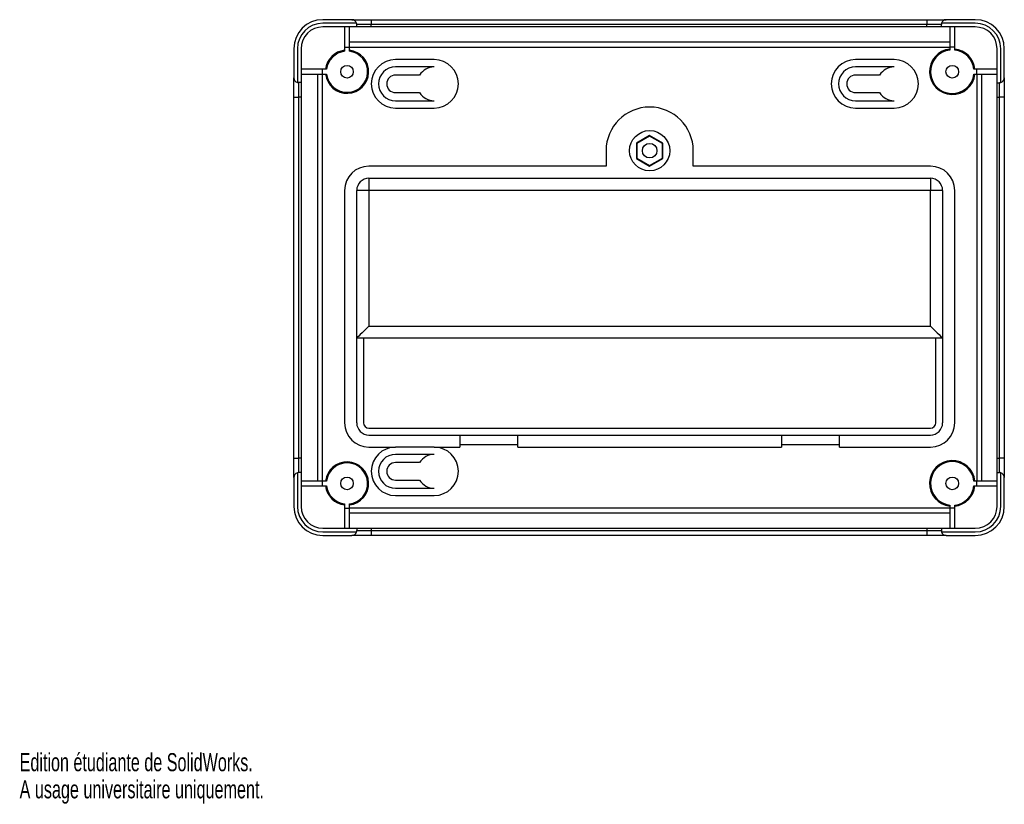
# Model space of a CAD drawing. Extents: x 0 to 203, y 0 to 162.
import ezdxf
from ezdxf.enums import TextEntityAlignment as Align

# ---------------------------------------------------------------- set-up
doc = ezdxf.new("R2010")
doc.units = 0
doc.layers.get('0').update_dxf_attribs({"linetype": 'CONTINUOUS'})

msp = doc.modelspace()

# ---------------------------------------------------------------- linework, layer by layer
at = {"color": 7, "linetype": 'CONTINUOUS'}
for p, q in [((68.62, 161.89), (62.62, 161.89)), ((69.58, 161.14), (62.62, 161.14)), ((68.62, 161.89), (72.62, 161.89)), ((69.62, 160.39), (69.62, 160.89)), ((72.62, 160.89), (69.62, 160.89)), ((72.62, 161.89), (72.62, 160.89)), ((72.62, 161.89), (187.37, 161.89)), ((72.62, 160.39), (72.62, 160.89)), ((187.37, 160.89), (72.62, 160.89)), ((187.37, 161.89), (187.37, 160.89)), ((187.37, 161.89), (191.37, 161.89)), ((187.37, 160.39), (187.37, 160.89)), ((190.37, 160.89), (187.37, 160.89)), ((190.37, 160.39), (190.37, 160.89)), ((197.37, 161.14), (190.4, 161.14)), ((197.37, 161.89), (191.37, 161.89)), ((69.62, 160.39), (62.62, 160.39)), ((67.12, 160.39), (67.12, 156.24)), ((68.12, 156.24), (68.12, 160.39)), ((72.62, 160.39), (69.62, 160.39)), ((187.37, 160.39), (72.62, 160.39)), ((190.37, 160.39), (187.37, 160.39)), ((197.37, 160.39), (190.37, 160.39)), ((192.12, 160.39), (192.12, 156.24)), ((193.12, 156.24), (193.12, 160.39)), ((192.12, 157.24), (68.12, 157.24)), ((56.62, 155.89), (56.62, 149.89)), ((57.37, 155.89), (57.37, 148.92)), ((58.12, 155.89), (58.12, 148.89)), ((67.12, 156.24), (68.12, 156.24)), ((67.12, 156.24), (67.12, 155.36)), ((68.12, 155.36), (68.12, 156.24)), ((68.12, 156.24), (192.12, 156.24)), ((193.12, 156.24), (192.12, 156.24)), ((192.12, 156.24), (192.12, 155.61)), ((193.12, 155.61), (193.12, 156.24)), ((201.87, 148.88), (201.87, 155.89)), ((202.62, 148.92), (202.62, 155.89)), ((203.37, 149.88), (203.37, 155.89)), ((85.62, 153.64), (77.62, 153.64)), ((180.62, 153.64), (172.62, 153.64)), ((62.52, 151.64), (58.12, 151.64)), ((58.12, 150.64), (62.52, 150.64)), ((61.52, 150.64), (61.52, 66.64)), ((62.52, 150.64), (62.52, 151.64)), ((63.4, 151.64), (62.52, 151.64)), ((62.52, 150.64), (63.4, 150.64)), ((62.52, 66.64), (62.52, 150.64)), ((85.62, 152.14), (77.62, 152.14)), ((180.62, 152.14), (172.62, 152.14)), ((197.72, 151.64), (197.09, 151.64)), ((197.09, 150.64), (197.72, 150.64)), ((201.87, 151.64), (197.72, 151.64)), ((197.72, 150.64), (197.72, 151.64)), ((197.72, 150.64), (201.87, 150.64)), ((197.72, 150.64), (197.72, 66.64)), ((198.72, 66.64), (198.72, 150.64)), ((56.62, 145.89), (56.62, 149.89)), ((58.12, 148.89), (57.62, 148.89)), ((57.62, 148.89), (57.62, 145.89)), ((58.12, 148.89), (58.12, 145.89)), ((82.61, 150.44), (77.62, 150.44)), ((177.61, 150.44), (172.62, 150.44)), ((201.87, 145.89), (201.87, 148.89)), ((201.87, 148.88), (202.37, 148.88)), ((202.37, 145.89), (202.37, 148.89)), ((203.37, 149.89), (203.37, 145.89)), ((77.62, 146.84), (82.61, 146.84)), ((172.62, 146.84), (177.61, 146.84)), ((56.62, 145.89), (57.62, 145.89)), ((56.62, 71.39), (56.62, 145.89)), ((58.12, 145.89), (57.62, 145.89)), ((57.62, 145.89), (57.62, 71.39)), ((58.12, 145.89), (58.12, 71.39)), ((77.62, 145.14), (85.62, 145.14)), ((172.62, 145.14), (180.62, 145.14)), ((201.87, 145.89), (202.37, 145.89)), ((201.87, 71.39), (201.87, 145.89)), ((203.37, 145.89), (202.37, 145.89)), ((202.37, 71.39), (202.37, 145.89)), ((203.37, 145.89), (203.37, 71.39)), ((77.62, 143.64), (85.62, 143.64)), ((172.62, 143.64), (180.62, 143.64)), ((130.12, 138.01), (127.37, 136.42)), ((127.37, 136.42), (127.37, 133.25)), ((127.49, 136.35), (127.37, 136.42)), ((130.12, 137.87), (127.49, 136.35)), ((127.49, 136.35), (127.49, 133.32)), ((130.12, 137.87), (130.12, 138.01)), ((132.87, 136.42), (130.12, 138.01)), ((132.75, 136.35), (130.12, 137.87)), ((132.75, 136.35), (132.87, 136.42)), ((132.75, 133.32), (132.75, 136.35)), ((132.87, 133.25), (132.87, 136.42)), ((121.12, 134.84), (121.12, 131.64)), ((139.12, 131.64), (139.12, 134.84)), ((127.49, 133.32), (127.37, 133.25)), ((127.37, 133.25), (130.12, 131.66)), ((127.49, 133.32), (130.12, 131.8)), ((130.12, 131.8), (132.75, 133.32)), ((130.12, 131.66), (132.87, 133.25)), ((132.75, 133.32), (132.87, 133.25)), ((121.12, 131.64), (72.12, 131.64)), ((130.12, 131.8), (130.12, 131.66)), ((188.12, 131.64), (139.12, 131.64)), ((72.12, 129.14), (72.12, 126.64)), ((72.12, 129.14), (188.12, 129.14)), ((188.12, 129.14), (188.12, 126.64)), ((67.12, 126.64), (67.12, 78.64)), ((72.12, 126.64), (69.62, 126.64)), ((69.62, 96.14), (69.62, 126.64)), ((188.12, 126.64), (72.12, 126.64)), ((72.12, 126.64), (72.12, 98.64)), ((188.12, 98.64), (188.12, 126.64)), ((190.62, 126.64), (188.12, 126.64)), ((190.62, 126.64), (190.62, 96.14)), ((193.12, 78.64), (193.12, 126.64)), ((72.12, 98.64), (188.12, 98.64)), ((190.62, 96.14), (69.62, 96.14)), ((69.62, 78.64), (69.62, 96.14)), ((71.02, 96.14), (71.02, 78.64)), ((189.21, 78.64), (189.21, 96.14)), ((190.62, 96.14), (190.62, 78.64)), ((72.12, 77.54), (188.12, 77.54)), ((72.12, 76.14), (188.12, 76.14)), ((90.92, 76.14), (90.92, 73.64)), ((102.92, 73.64), (102.92, 76.14)), ((157.32, 76.14), (157.32, 73.64)), ((169.32, 73.64), (169.32, 76.14)), ((72.12, 73.64), (77.62, 73.64)), ((85.62, 73.64), (77.62, 73.64)), ((85.62, 73.64), (90.92, 73.64)), ((102.92, 74.14), (90.92, 74.14)), ((102.92, 73.64), (157.32, 73.64)), ((169.32, 74.14), (157.32, 74.14)), ((169.32, 73.64), (188.12, 73.64)), ((56.62, 71.39), (57.62, 71.39)), ((56.62, 67.39), (56.62, 71.39)), ((57.62, 71.39), (57.62, 68.39)), ((58.12, 71.39), (57.62, 71.39)), ((58.12, 71.39), (58.12, 68.39)), ((85.62, 72.14), (77.62, 72.14)), ((201.87, 71.39), (202.37, 71.39)), ((201.87, 68.39), (201.87, 71.39)), ((202.37, 68.39), (202.37, 71.39)), ((203.37, 71.39), (202.37, 71.39)), ((203.37, 71.39), (203.37, 67.39)), ((82.61, 70.44), (77.62, 70.44)), ((56.62, 67.39), (56.62, 61.39)), ((57.37, 68.35), (57.37, 61.39)), ((58.12, 68.39), (57.62, 68.39)), ((58.12, 68.39), (58.12, 61.39)), ((201.87, 68.39), (202.37, 68.39)), ((201.87, 61.39), (201.87, 68.39)), ((202.62, 61.39), (202.62, 68.35)), ((203.37, 61.39), (203.37, 67.39)), ((62.52, 66.64), (58.12, 66.64)), ((58.12, 65.64), (62.52, 65.64)), ((62.52, 65.64), (62.52, 66.64)), ((63.4, 66.64), (62.52, 66.64)), ((62.52, 65.64), (63.4, 65.64)), ((77.62, 66.84), (82.61, 66.84)), ((77.62, 65.14), (85.62, 65.14)), ((197.72, 66.64), (197.09, 66.64)), ((197.09, 65.64), (197.72, 65.64)), ((197.72, 65.64), (197.72, 66.64)), ((201.87, 66.64), (197.72, 66.64)), ((197.72, 65.64), (201.87, 65.64)), ((77.62, 63.64), (85.62, 63.64)), ((67.12, 61.91), (67.12, 61.04)), ((67.12, 61.04), (67.12, 56.89)), ((67.12, 61.04), (68.12, 61.04)), ((68.12, 61.04), (68.12, 61.91)), ((68.12, 56.89), (68.12, 61.04)), ((192.12, 61.04), (68.12, 61.04)), ((192.12, 61.66), (192.12, 61.04)), ((192.12, 61.04), (192.12, 56.89)), ((193.12, 61.04), (192.12, 61.04)), ((193.12, 61.04), (193.12, 61.66)), ((193.12, 56.89), (193.12, 61.04)), ((68.12, 60.04), (192.12, 60.04)), ((62.62, 56.89), (69.62, 56.89)), ((62.62, 56.14), (69.58, 56.14)), ((62.62, 55.39), (68.62, 55.39)), ((72.62, 55.39), (68.62, 55.39)), ((69.62, 56.89), (69.62, 56.39)), ((69.62, 56.89), (72.62, 56.89)), ((69.62, 56.39), (72.62, 56.39)), ((72.62, 56.89), (72.62, 56.39)), ((72.62, 56.89), (187.37, 56.89)), ((72.62, 56.39), (72.62, 55.39)), ((72.62, 56.39), (187.37, 56.39)), ((187.37, 55.39), (72.62, 55.39)), ((187.37, 56.89), (187.37, 56.39)), ((187.37, 56.89), (190.37, 56.89)), ((187.37, 56.39), (190.37, 56.39)), ((187.37, 56.39), (187.37, 55.39)), ((191.37, 55.39), (187.37, 55.39)), ((190.37, 56.89), (190.37, 56.39)), ((190.37, 56.89), (197.37, 56.89)), ((190.4, 56.14), (197.37, 56.14)), ((191.37, 55.39), (197.37, 55.39))]:
    msp.add_line(p, q, dxfattribs=at)
for points in [[(72.12, 98.64), (71.63, 98.15), (71.16, 97.68), (70.73, 97.25), (70.35, 96.87), (70.04, 96.56), (69.81, 96.33), (69.66, 96.18), (69.62, 96.14)], [(188.12, 98.64), (188.6, 98.15), (189.07, 97.68), (189.51, 97.25), (189.88, 96.87), (190.19, 96.56), (190.43, 96.33), (190.57, 96.18), (190.62, 96.14)]]:
    msp.add_lwpolyline(points, dxfattribs=at)
for centre, radius in [((67.62, 151.14), 1.3), ((192.62, 151.14), 1.3), ((130.12, 134.84), 4.15), ((130.12, 134.84), 1.5), ((67.62, 66.14), 1.3), ((192.62, 66.14), 1.3)]:
    msp.add_circle(centre, radius, dxfattribs=at)
for centre, radius, start, end in [((62.62, 155.89), 6, 90, 180), ((62.62, 155.89), 5.25, 90, 180), ((68.62, 160.89), 1, 14.4775, 90), ((68.62, 160.89), 1, 0, 14.4775), ((191.37, 160.89), 1, 165.5225, 180), ((191.37, 160.89), 1, 90, 165.5225), ((197.37, 155.89), 6, 0, 90), ((197.37, 155.89), 5.25, 0, 90), ((62.62, 155.89), 4.5, 90, 180), ((197.37, 155.89), 4.5, 0, 90), ((67.62, 151.14), 4.46, 96.444, 173.556), ((67.62, 151.14), 4.46, 186.444, 83.556), ((67.62, 151.14), 4.25, 96.7563, 173.2437), ((67.62, 151.14), 4.25, 186.7563, 83.2437), ((192.62, 151.14), 4.71, 96.1002, 353.8998), ((192.62, 151.14), 4.5, 96.3794, 353.6206), ((192.62, 151.14), 4.71, 6.1002, 83.8998), ((192.62, 151.14), 4.5, 6.3794, 83.6206), ((77.62, 148.64), 5, 90, 270), ((85.62, 148.64), 5, 270, 90), ((172.62, 148.64), 5, 90, 270), ((180.62, 148.64), 5, 270, 90), ((77.62, 148.64), 3.5, 90, 270), ((85.62, 148.64), 3.5, 90, 149.0503), ((172.62, 148.64), 3.5, 90, 270), ((180.62, 148.64), 3.5, 90, 149.0503), ((57.62, 149.89), 1, 180, 255.5225), ((57.62, 149.89), 1, 255.5225, 270), ((77.62, 148.64), 1.8, 90, 270), ((172.62, 148.64), 1.8, 90, 270), ((202.37, 149.89), 1, 270.002, 284.4758), ((202.37, 149.88), 1, 284.4793, 359.9979), ((85.62, 148.64), 3.5, 210.9497, 270), ((180.62, 148.64), 3.5, 210.9497, 270), ((130.12, 134.84), 9, 0, 180), ((72.12, 126.64), 5, 90, 180), ((188.12, 126.64), 5, 0, 90), ((72.12, 126.64), 2.5, 90, 180), ((188.12, 126.64), 2.5, 0, 90), ((72.12, 78.64), 5, 180, 270), ((72.12, 78.64), 2.5, 180, 270), ((72.12, 78.64), 1.1, 180, 270), ((188.12, 78.64), 1.1, 270, 0), ((188.12, 78.64), 2.5, 270, 0), ((188.12, 78.64), 5, 270, 0), ((77.62, 68.64), 5, 90, 270), ((85.62, 68.64), 5, 270, 90), ((77.62, 68.64), 3.5, 90, 270), ((85.62, 68.64), 3.5, 90, 149.0503), ((67.62, 66.14), 4.46, 276.444, 173.556), ((67.62, 66.14), 4.25, 276.7563, 173.2437), ((77.62, 68.64), 1.8, 90, 270), ((192.62, 66.14), 4.71, 6.1002, 263.8998), ((192.62, 66.14), 4.5, 6.3794, 263.6206), ((57.62, 67.39), 1, 104.4775, 180), ((57.62, 67.39), 1, 90, 104.4775), ((202.37, 67.39), 1, 75.5231, 89.9993), ((202.37, 67.39), 1, 0.0004, 75.5224), ((67.62, 66.14), 4.46, 186.444, 263.556), ((67.62, 66.14), 4.25, 186.7563, 263.2437), ((85.62, 68.64), 3.5, 210.9497, 270), ((192.62, 66.14), 4.5, 276.3794, 353.6206), ((192.62, 66.14), 4.71, 276.1002, 353.8998), ((62.62, 61.39), 6, 180, 270), ((62.62, 61.39), 5.25, 180, 270), ((62.62, 61.39), 4.5, 180, 270), ((197.37, 61.39), 5.25, 270, 0), ((197.37, 61.39), 4.5, 270, 0), ((197.37, 61.39), 6, 270, 0), ((68.62, 56.39), 1, 270, 345.5225), ((68.62, 56.39), 1, 345.5225, 0), ((191.37, 56.39), 1, 180, 194.4775), ((191.37, 56.39), 1, 194.4775, 270)]:
    msp.add_arc(centre, radius, start, end, dxfattribs=at)

# ---------------------------------------------------------------- texts
for s, width, p in [('Edition étudiante de SolidWorks.', 0.667188, (0, 5.6)), ('A usage universitaire uniquement.', 0.668182, (0, 0))]:
    msp.add_text(s, height=3.7351, dxfattribs=dict(at, width=width)).set_placement(p, align=Align.BOTTOM_LEFT)

doc.saveas('drawing.dxf')
